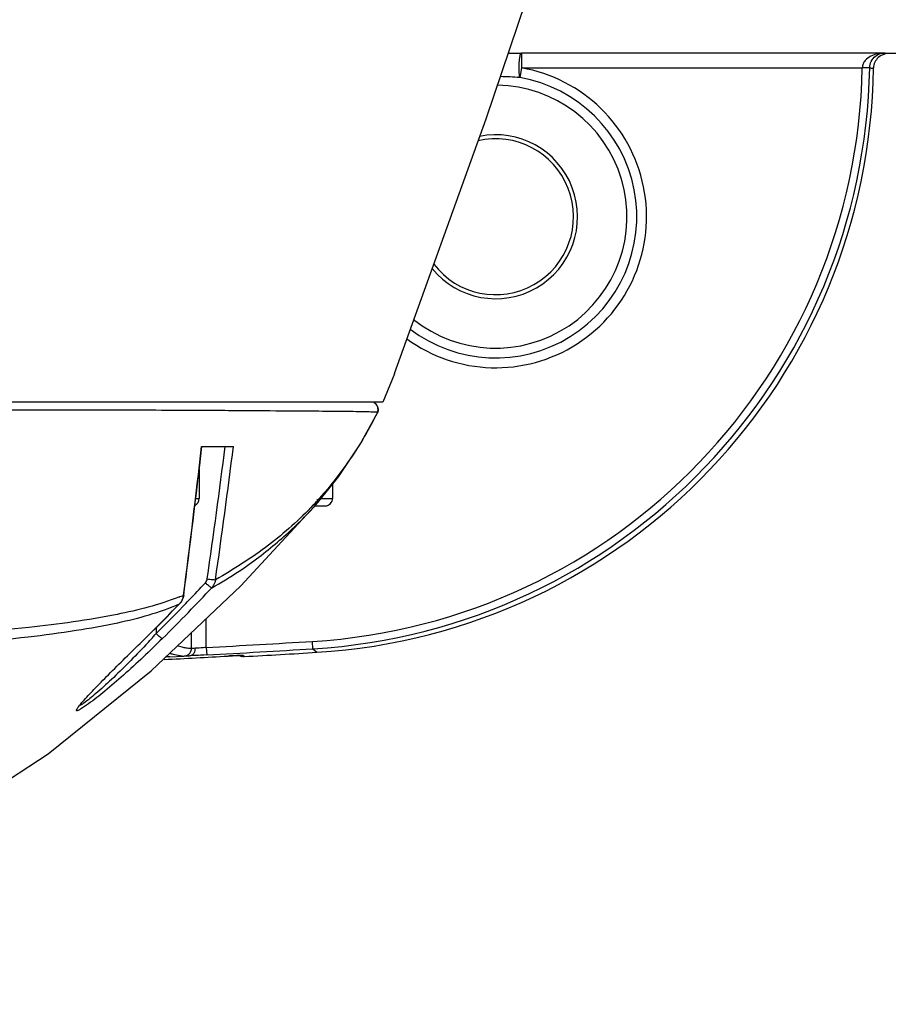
# Model space of a CAD drawing. Header units: millimetres. Extents: x 7426 to 8300, y 123 to 421.
# Tile 146 of 197: x 8170.67 to 8173.6, y 213.17 to 216.49. Entities that reach past the tile are written whole.
import ezdxf

# ---------------------------------------------------------------- set-up
doc = ezdxf.new("R2010")
doc.units = ezdxf.units.MM
for name, color, linetype in [('外形图', 7, 'Continuous'), ('尺寸标注', 7, 'Continuous'), ('运动范围', 7, 'Continuous')]:
    doc.layers.add(name, color=color, linetype=linetype)
doc.styles.add('微软雅黑', font='msyh.ttc')
doc.dimstyles.new('尺寸标注_1_20比例', dxfattribs={"dimtxt": 1.5, "dimasz": 1.25, "dimexe": 0.5, "dimexo": 0.4, "dimgap": 0.5, "dimtad": 1, "dimdec": 1, "dimlfac": 20, "dimdsep": 46, "dimtxsty": '微软雅黑', "dimcen": 0.09, "dimadec": 0, "dimazin": 0, "dimtp": 0.01, "dimtm": 0.01, "dimtfac": 1, "dimtdec": 1, "dimtofl": 0, "dimtmove": 0, "dimatfit": 3, "dimfxl": 1, "dimtolj": 1, "dimarcsym": 0})

# ---------------------------------------------------------------- blocks, each defined once
blk = doc.blocks.new('*D1271')
at = {"layer": 'Defpoints', "color": 0}
for p in [(8100.9141, 219.9546), (8166.8965, 219.9546), (8234.12, 219.9546), (8160.0673, 209.5713), (8226.044, 209.5253)]:
    blk.add_point(p, dxfattribs=at)
at = {"layer": '尺寸标注', "color": 0, "lineweight": -2}
blk.add_arc((8166.8965, 219.9546), 12.4279, 185.76527, 344.23473, dxfattribs=at)
at = {"layer": '尺寸标注', "color": 0}
for points in [[(8154.7396, 218.7167), (8154.3234, 218.6957), (8154.4686, 219.9546)], [(8179.0599, 216.5315), (8178.6538, 216.6244), (8179.1355, 217.7965)]]:
    blk.add_solid(points, dxfattribs=at)
at = {"layer": '尺寸标注', "color": 0, "insert": (8165.9248, 208.8482), "char_height": 1.5, "attachment_point": 5, "rotation": 355, "style": '微软雅黑'}
blk.add_mtext('\\A1;+\\A1;170%%d', dxfattribs=at)

msp = doc.modelspace()

# ---------------------------------------------------------------- linework, layer by layer
at = {"layer": '外形图', "color": 7, "linetype": 'Continuous'}
for p, q in [((8172.3147, 216.3815), (8172.3584, 216.3815)), ((8173.5822, 216.3815), (8172.3584, 216.3815)), ((8172.3584, 216.3815), (8172.3584, 216.3315)), ((8173.5963, 216.3796), (8173.5944, 216.3796)), ((8176.0465, 216.3796), (8173.5963, 216.3796)), ((8172.3584, 216.3315), (8172.3527, 216.2989)), ((8172.3583, 216.3315), (8173.5085, 216.3315)), ((8171.9299, 215.2996), (8171.891, 215.2046)), ((8171.891, 215.2046), (8170.446, 215.2046)), ((8171.8741, 215.1717), (8171.8724, 215.1689)), ((8171.8741, 215.1717), (8171.8726, 215.1688)), ((8171.873, 215.1686), (8171.873, 215.1686)), ((8171.8731, 215.1717), (8171.8741, 215.1717)), ((8171.8735, 215.1717), (8171.8741, 215.1717)), ((8171.2802, 215.0546), (8171.3858, 215.0546)), ((8171.2715, 214.9785), (8171.2715, 214.8796)), ((8171.7215, 214.9271), (8171.7215, 214.8796)), ((8171.2599, 214.8796), (8171.2715, 214.8796)), ((8171.6608, 214.8537), (8171.6743, 214.8687)), ((8171.6697, 214.8766), (8171.6678, 214.8743)), ((8171.6723, 214.8747), (8171.6703, 214.8725)), ((8171.6743, 214.8687), (8171.6763, 214.871)), ((8171.6832, 214.8796), (8171.7215, 214.8796)), ((8171.6608, 214.8546), (8171.6965, 214.8546)), ((8171.2185, 214.5531), (8171.2189, 214.553)), ((8171.2189, 214.553), (8171.2192, 214.5529)), ((8171.205, 214.524), (8171.2053, 214.524)), ((8171.2955, 214.3768), (8171.2955, 214.4747)), ((8171.1265, 214.4442), (8171.1264, 214.4238)), ((8171.2455, 214.3735), (8171.2455, 214.4273)), ((8171.079, 214.3974), (8171.0792, 214.3975)), ((8171.2955, 214.3768), (8171.2969, 214.3518)), ((8171.6553, 214.3725), (8171.6538, 214.3975)), ((8171.6553, 214.3725), (8171.6683, 214.3606)), ((8171.1679, 214.3453), (8171.1601, 214.3447)), ((8171.1607, 214.3469), (8171.169, 214.3455)), ((8171.171, 214.3455), (8171.169, 214.3455)), ((8171.171, 214.3455), (8171.2194, 214.3481)), ((8171.172, 214.3456), (8171.171, 214.3455)), ((8171.1719, 214.3575), (8171.1837, 214.3542)), ((8171.175, 214.3564), (8171.1774, 214.3558)), ((8171.1774, 214.3558), (8171.1837, 214.3542)), ((8171.2195, 214.3481), (8171.2222, 214.3483)), ((8171.2222, 214.3483), (8171.2303, 214.3504)), ((8171.2233, 214.3486), (8171.2251, 214.3487)), ((8171.2251, 214.3487), (8171.2284, 214.3489)), ((8171.2292, 214.35), (8171.2303, 214.3504)), ((8171.2468, 214.3494), (8171.2414, 214.3492)), ((8171.2969, 214.3518), (8171.2872, 214.3513)), ((8171.369, 214.3479), (8171.3842, 214.3488)), ((8171.4148, 214.35), (8171.4154, 214.35)), ((8171.4234, 214.3462), (8171.419, 214.3499))]:
    msp.add_line(p, q, dxfattribs=at)
for points in [[(8171.9302, 215.3005), (8172.2395, 216.1595), (8172.5066, 216.9491), (8172.7007, 217.5831), (8172.8354, 218.0751)], [(8171.873, 215.1686), (8171.8756, 215.178), (8171.8728, 215.1912), (8171.8636, 215.201)], [(8171.6763, 214.871), (8171.7416, 214.9521), (8171.8139, 215.0602), (8171.873, 215.1686)], [(8170.3626, 213.7577), (8170.762, 214.0179), (8171.1096, 214.2984), (8171.4117, 214.5848), (8171.6746, 214.8687)], [(8171.2284, 214.3489), (8171.2296, 214.349), (8171.2308, 214.3491), (8171.2322, 214.3491)], [(8171.2322, 214.3491), (8171.2359, 214.3492), (8171.2381, 214.3493), (8171.2406, 214.3494), (8171.2409, 214.3494)], [(8171.3842, 214.3488), (8171.3985, 214.3494), (8171.4043, 214.3497), (8171.4089, 214.3498), (8171.4124, 214.3499), (8171.4148, 214.35)]]:
    msp.add_lwpolyline(points, dxfattribs=at)
for centre, radius, start, end in [((8171.5342, 216.3684), 1.9746, 273.4641, 358.9272), ((8171.5342, 216.3684), 1.9996, 273.4702, 358.9572), ((8171.547, 216.3564), 1.9994, 273.4784, 359.2801), ((8172.2715, 215.8296), 0.5093, 233.9208, 80.1886), ((8172.2715, 215.8296), 0.4762, 232.7184, 80.1797), ((8172.2689, 215.2368), 1.0654, 85.4881, 88.9913), ((8172.2715, 215.8296), 0.4432, 231.3688, 89.2114), ((8172.2715, 215.8296), 0.2765, 219.1117, 101.454), ((8172.2715, 215.8296), 0.2629, 217.4425, 103.1854), ((8171.8503, 215.1796), 0.025, 33.5679, 63.7881), ((8171.8501, 215.1795), 0.0252, 17.0061, 33.4817), ((8171.8506, 215.1797), 0.0248, 4.8602, 16.9407), ((8136.7231, 219.0053), 34.7815, 352.64568, 353.47787), ((8136.5604, 219.0365), 34.9476, 352.62898, 353.45755), ((8171.2798, 215.0586), 0.00404, 266.9865, 274.9988), ((8144.45, 218.4601), 27.1236, 351.83606, 352.78721), ((8144.5987, 218.4328), 27.0003, 351.85086, 352.81246), ((8171.2465, 214.8796), 0.025, 295.6163, 0), ((8170.7786, 215.6877), 1.2081, 316.6035, 317.5658), ((8171.6965, 214.8796), 0.025, 270, 0), ((8170.7459, 215.6807), 1.2337, 316.8974, 317.8884), ((8166.3458, 219.2231), 6.8011, 315.96111, 316.9259), ((8166.553, 219.0246), 6.4872, 316.21864, 316.93329), ((8170.9366, 215.2246), 0.7282, 291.4341, 292.7736), ((8171.1686, 214.5585), 0.0502, 323.4191, 333.5187), ((8171.1683, 214.5587), 0.0506, 333.5399, 343.5946), ((8166.6463, 218.9357), 6.3583, 315.94052, 316.21493), ((8171.1678, 214.5588), 0.0511, 343.6036, 353.5939), ((8166.5157, 219.0695), 6.5308, 314.32501, 315.89219), ((8166.516, 219.0695), 6.5307, 314.32501, 315.89219), ((8166.6614, 218.9199), 6.3365, 314.80144, 315.94806), ((8171.1692, 214.5581), 0.0495, 316.4045, 318.7309), ((8171.169, 214.5583), 0.0497, 318.73, 323.3952), ((8166.7332, 218.8483), 6.2621, 314.82298, 315.9625), ((8168.915, 216.4249), 2.9824, 316.8699, 317.8591), ((8171.2255, 214.3739), 0.0329, 355.3663, 0.8886), ((8168.0215, 274.2497), 59.9623, 273.129991, 273.472664), ((8168.0215, 274.2497), 59.9873, 273.129991, 273.472858), ((8168.0215, 274.2497), 59.9952, 272.99236, 273.198472), ((8171.2204, 214.374), 0.0256, 284.8739, 290.3502), ((8171.2206, 214.3736), 0.0251, 292.8067, 301.2716), ((8171.5252, 211.5576), 2.7948, 92.8143, 93.2066), ((8171.4719, 212.6583), 1.6927, 92.3637, 92.8387), ((8171.4454, 213.2946), 1.0559, 92.1525, 92.3539), ((8171.4215, 214.3714), 0.0253, 241.8564, 254.3018), ((8171.4176, 214.3743), 0.0244, 265.0228, 273.2166), ((8168.0215, 274.2497), 60, 273.250297, 273.484596)]:
    msp.add_arc(centre, radius, start, end, dxfattribs=at)
for points, knots in [([(8172.3527, 216.2989), (8172.3521, 216.3059), (8172.3507, 216.3208), (8172.3511, 216.3427), (8172.3519, 216.3622), (8172.3547, 216.3735), (8172.355, 216.378)], [0, 0, 0, 0, 0.265936, 0.563399, 0.827612, 1, 1, 1, 1]), ([(8172.355, 216.378), (8172.3554, 216.3789), (8172.355, 216.3811), (8172.3574, 216.3814), (8172.3584, 216.3815)], [0, 0, 0, 0, 0.475033, 1, 1, 1, 1]), ([(8173.5822, 216.3815), (8173.5745, 216.3814), (8173.559, 216.3797), (8173.5366, 216.372), (8173.5198, 216.3596), (8173.5104, 216.345), (8173.5087, 216.336), (8173.5085, 216.3315)], [0, 0, 0, 0, 0.235634, 0.475122, 0.725085, 0.859131, 1, 1, 1, 1]), ([(8173.5335, 216.332), (8173.5337, 216.3465), (8173.5463, 216.3727), (8173.5718, 216.3814), (8173.5822, 216.3815)], [0, 0, 0, 0, 0.582579, 1, 1, 1, 1]), ([(8173.5335, 216.332), (8173.5334, 216.3319), (8173.5326, 216.332), (8173.5312, 216.3318), (8173.5288, 216.3318), (8173.5244, 216.3316), (8173.5175, 216.3315), (8173.5116, 216.3315), (8173.5085, 216.3315)], [0, 0, 0, 0, 0.022921, 0.082043, 0.175381, 0.299768, 0.622328, 1, 1, 1, 1]), ([(8173.5335, 216.332), (8173.5351, 216.3316), (8173.5382, 216.331), (8173.5428, 216.3301), (8173.5453, 216.3315), (8173.5463, 216.3321)], [0, 0, 0, 0, 0.370958, 0.734578, 1, 1, 1, 1]), ([(8170.4461, 215.1788), (8170.5822, 215.1787), (8170.8214, 215.1786), (8171.1295, 215.1779), (8171.3548, 215.1768), (8171.5209, 215.1755), (8171.6514, 215.1747), (8171.7415, 215.1738), (8171.7983, 215.1733), (8171.8299, 215.1728), (8171.8542, 215.172), (8171.8679, 215.1716), (8171.8735, 215.1717)], [0, 0, 0, 0, 0.285956, 0.502842, 0.647511, 0.759445, 0.851878, 0.921757, 0.948969, 0.971151, 0.988226, 1, 1, 1, 1]), ([(8171.8726, 215.1688), (8171.8591, 215.1418), (8171.8023, 215.0374), (8171.7319, 214.9403), (8171.6723, 214.8747)], [0, 0, 0, 0, 0.254193, 1, 1, 1, 1]), ([(8171.3855, 215.0546), (8171.3857, 215.0546), (8171.3862, 215.0546), (8171.3867, 215.0546), (8171.3868, 215.0546)], [0, 0, 0, 0, 0.572267, 1, 1, 1, 1]), ([(8171.3138, 214.5783), (8171.3454, 214.5958), (8171.4226, 214.6425), (8171.5352, 214.7283), (8171.6117, 214.8005), (8171.6466, 214.8377)], [0, 0, 0, 0, 0.25622, 0.638394, 1, 1, 1, 1]), ([(8171.6565, 214.8576), (8171.6101, 214.8085), (8171.5061, 214.7154), (8171.3885, 214.6407), (8171.3266, 214.6055)], [0, 0, 0, 0, 0.486488, 1, 1, 1, 1]), ([(8171.2987, 214.6084), (8171.3046, 214.6075), (8171.3127, 214.6064), (8171.3219, 214.6056), (8171.3252, 214.6054), (8171.3264, 214.6055)], [0, 0, 0, 0, 0.642608, 0.874097, 1, 1, 1, 1]), ([(8171.3137, 214.5784), (8171.3127, 214.5782), (8171.3099, 214.5802), (8171.3054, 214.5831), (8171.2991, 214.5885), (8171.2946, 214.5925), (8171.2922, 214.5947)], [0, 0, 0, 0, 0.104173, 0.327621, 0.642284, 1, 1, 1, 1]), ([(8171.2027, 214.5467), (8171.1355, 214.5203), (8170.9673, 214.4782), (8170.6711, 214.4387), (8170.2948, 214.4083), (8170.0177, 214.397), (8169.8671, 214.3923)], [0, 0, 0, 0, 0.160492, 0.383332, 0.66481, 1, 1, 1, 1]), ([(8169.8374, 214.3582), (8169.9933, 214.3631), (8170.2792, 214.3748), (8170.6191, 214.4022), (8170.8495, 214.4326), (8171.0215, 214.463), (8171.1383, 214.4951), (8171.205, 214.524)], [0, 0, 0, 0, 0.33829, 0.620845, 0.739363, 0.842375, 1, 1, 1, 1]), ([(8171.1472, 214.4069), (8171.1046, 214.3646), (8171.0407, 214.3043), (8170.9566, 214.2322), (8170.9169, 214.2006), (8170.8983, 214.1871)], [0, 0, 0, 0, 0.541966, 0.792488, 1, 1, 1, 1]), ([(8171.1472, 214.4069), (8171.1463, 214.4066), (8171.1436, 214.4087), (8171.1391, 214.4118), (8171.133, 214.4173), (8171.1287, 214.4215), (8171.1264, 214.4238)], [0, 0, 0, 0, 0.103868, 0.327128, 0.641967, 1, 1, 1, 1]), ([(8170.8782, 214.1941), (8170.8905, 214.2082), (8170.9194, 214.2387), (8170.9862, 214.3066), (8171.0408, 214.3603), (8171.0789, 214.3974)], [0, 0, 0, 0, 0.195955, 0.441028, 1, 1, 1, 1]), ([(8171.0916, 214.3859), (8171.0724, 214.3655), (8171.0344, 214.3261), (8170.9781, 214.2709), (8170.9277, 214.2253), (8170.896, 214.1987), (8170.8818, 214.1889)], [0, 0, 0, 0, 0.291129, 0.571028, 0.820011, 1, 1, 1, 1]), ([(8171.2455, 214.3735), (8171.244, 214.3729), (8171.239, 214.3731), (8171.2299, 214.3742), (8171.2164, 214.377), (8171.2061, 214.3795), (8171.2003, 214.3809)], [0, 0, 0, 0, 0.108372, 0.309435, 0.606361, 1, 1, 1, 1]), ([(8171.2583, 214.3744), (8171.2552, 214.3741), (8171.251, 214.3736), (8171.2466, 214.3739), (8171.2455, 214.3735)], [0, 0, 0, 0, 0.737383, 1, 1, 1, 1]), ([(8171.2955, 214.3768), (8171.2921, 214.3765), (8171.2797, 214.3755), (8171.2673, 214.3748), (8171.2583, 214.3744)], [0, 0, 0, 0, 0.279633, 1, 1, 1, 1]), ([(8171.1837, 214.3542), (8171.1913, 214.3524), (8171.203, 214.3499), (8171.2151, 214.3478), (8171.2194, 214.3481)], [0, 0, 0, 0, 0.64, 1, 1, 1, 1]), ([(8171.2872, 214.3513), (8171.2835, 214.3511), (8171.2701, 214.3504), (8171.2566, 214.3498), (8171.2468, 214.3494)], [0, 0, 0, 0, 0.27309, 1, 1, 1, 1]), ([(8171.4134, 214.35), (8171.4128, 214.35), (8171.4103, 214.3499), (8171.4078, 214.3498), (8171.4058, 214.3497)], [0, 0, 0, 0, 0.213951, 1, 1, 1, 1]), ([(8171.419, 214.3499), (8171.4186, 214.3503), (8171.4164, 214.3497), (8171.4147, 214.35), (8171.4134, 214.35)], [0, 0, 0, 0, 0.272656, 1, 1, 1, 1]), ([(8170.8983, 214.1871), (8170.8895, 214.1806), (8170.8782, 214.1726), (8170.8648, 214.1651), (8170.8604, 214.1636), (8170.8582, 214.1633), (8170.857, 214.1648), (8170.8577, 214.1669), (8170.8589, 214.1696), (8170.8611, 214.1731), (8170.8642, 214.1774), (8170.8699, 214.1846), (8170.8747, 214.1902), (8170.8782, 214.1941)], [0, 0, 0, 0, 0.385078, 0.498006, 0.532829, 0.554349, 0.569059, 0.59116, 0.626305, 0.67532, 0.73801, 0.81364, 1, 1, 1, 1]), ([(8170.8818, 214.1889), (8170.8791, 214.1871), (8170.8748, 214.1844), (8170.8702, 214.1819), (8170.8683, 214.1816)], [0, 0, 0, 0, 0.627539, 1, 1, 1, 1])]:
    msp.add_open_spline(points, degree=3, knots=knots, dxfattribs=at)
for points in [[(8173.5625, 216.3664), (8173.553, 216.3576), (8173.5464, 216.3442), (8173.5463, 216.3313)], [(8173.5963, 216.3796), (8173.5842, 216.3796), (8173.5714, 216.3746), (8173.5625, 216.3664)], [(8173.5944, 216.3796), (8173.5903, 216.3798), (8173.5862, 216.3804), (8173.5822, 216.3815)], [(8171.8741, 215.1717), (8171.8739, 215.1706), (8171.8735, 215.1695), (8171.873, 215.1686)], [(8171.8752, 215.1818), (8171.8755, 215.1784), (8171.8751, 215.1749), (8171.8741, 215.1717)], [(8171.2923, 214.5948), (8171.2955, 214.5986), (8171.2978, 214.6034), (8171.2987, 214.6084)], [(8171.3264, 214.6055), (8171.325, 214.5956), (8171.3204, 214.5858), (8171.3137, 214.5784)], [(8171.2192, 214.5529), (8171.2178, 214.5423), (8171.2127, 214.5317), (8171.2053, 214.524)], [(8171.2422, 214.3611), (8171.2443, 214.3648), (8171.2455, 214.3692), (8171.2455, 214.3735)], [(8171.2562, 214.3622), (8171.2573, 214.3651), (8171.258, 214.3682), (8171.2582, 214.3712)], [(8171.169, 214.3455), (8171.1672, 214.3456), (8171.1655, 214.3457), (8171.1637, 214.346)], [(8171.2336, 214.3521), (8171.2371, 214.3543), (8171.2402, 214.3575), (8171.2422, 214.3611)], [(8171.2412, 214.3494), (8171.2444, 214.3497), (8171.2476, 214.3512), (8171.25, 214.3533)], [(8171.25, 214.3533), (8171.2528, 214.3556), (8171.2549, 214.3589), (8171.2562, 214.3622)], [(8171.4147, 214.3471), (8171.4175, 214.3463), (8171.4205, 214.346), (8171.4234, 214.3462)]]:
    msp.add_open_spline(points, degree=3, dxfattribs=at)
at = {"layer": '运动范围'}
msp.add_arc((8166.8965, 219.9546), 60.06, 10, 350, dxfattribs=at)

# ---------------------------------------------------------------- dimensions: what is measured, and where the dimension line sits
at = {"layer": '尺寸标注'}
dim = msp.add_angular_dim_2l(base=(8160.0673, 209.5713), line1=((8100.9141, 219.9546), (8234.12, 219.9546)), line2=((8166.8965, 219.9546), (8226.044, 209.5253)), text='\\A1;+<>', dimstyle='尺寸标注_1_20比例', override={"dimtxsty": '微软雅黑'}, dxfattribs=at)
dim.commit()
dim.dimension.update_dxf_attribs({"geometry": '*D1271', "text_midpoint": (8165.9248, 208.8482)})

doc.saveas('drawing.dxf')
